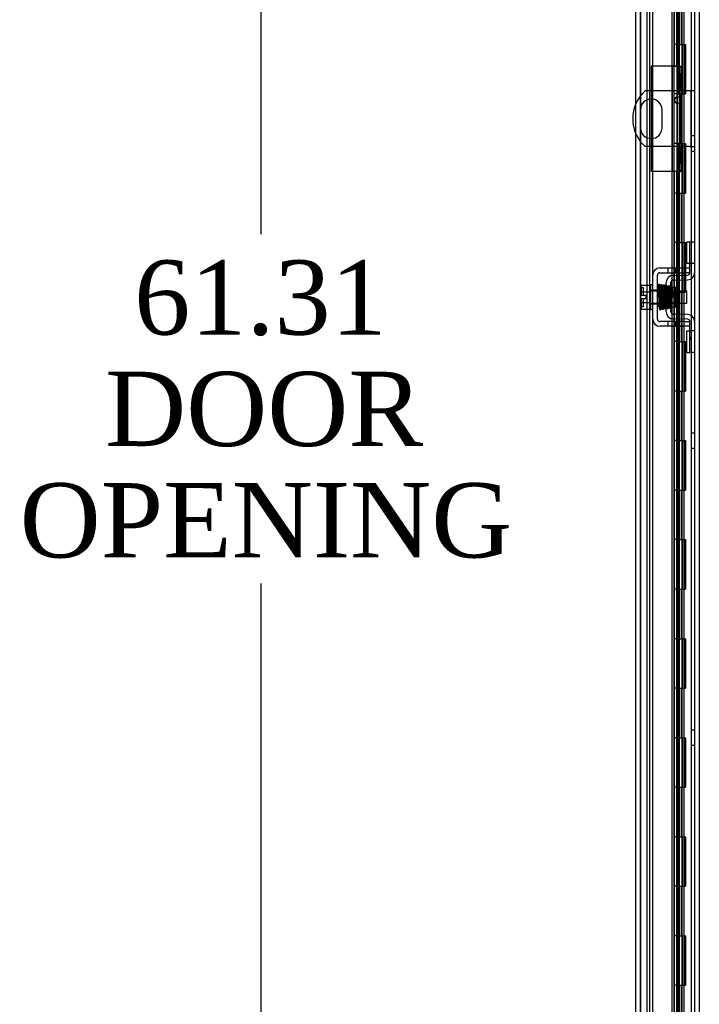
# Model space of a CAD drawing. Header units: inches. Extents: x 1 to 299, y -2 to 199.
# Tile 64 of 75: x 129 to 142, y 86 to 106. Entities that reach past the tile are written whole.
import ezdxf
from ezdxf.enums import TextEntityAlignment as Align
from ezdxf.lldxf.tags import DXFTag

# ---------------------------------------------------------------- set-up
doc = ezdxf.new("R2010")
doc.units = ezdxf.units.IN
doc.header["$MEASUREMENT"] = 0
for name, color, linetype in [('COM40153-1', 7, 'Continuous'), ('COM40153-2', 7, 'Continuous'), ('COM42667', 7, 'Continuous'), ('COM42780', 7, 'Continuous'), ('COM53955-1', 7, 'Continuous'), ('COM54746-60', 7, 'Continuous'), ('COM70220', 7, 'Continuous'), ('COM71177-1', 7, 'Continuous'), ('Default', 7, 'Continuous'), ('SCC19011', 7, 'Continuous'), ('SPR20265', 7, 'Continuous'), ('WAF25035', 7, 'Continuous')]:
    doc.layers.add(name, color=color, linetype=linetype)
doc.styles.add('SEACAD_Times_New_Roman', font='times.ttf')
tags = doc.linetypes.add('HIDDEN2', pattern=[0.1875, 0.125, -0.0625]).pattern_tags.tags
tags[6:7] = [DXFTag(74, 4), DXFTag(75, 0), DXFTag(340, '0'), DXFTag(46, 0.0), DXFTag(50, 0.0), DXFTag(44, 0.0), DXFTag(45, 0.0)]
tags[4:5] = [DXFTag(74, 4), DXFTag(75, 0), DXFTag(340, '0'), DXFTag(46, 0.0), DXFTag(50, 0.0), DXFTag(44, 0.0), DXFTag(45, 0.0)]
doc.dimstyles.new('HAMMOND_(STH_-_300x200)', dxfattribs={"dimtxt": 1.5, "dimasz": 1.875, "dimexe": 0.75, "dimexo": 0.75, "dimgap": 0.375, "dimtad": 0, "dimtih": 1, "dimtoh": 1, "dimzin": 0, "dimdsep": 46, "dimtxsty": 'SEACAD_Times_New_Roman', "dimblk1": '_SE_FILLED', "dimblk2": '_SE_FILLED', "dimsah": 1, "dimcen": 0.75, "dimadec": 0, "dimazin": 0, "dimtfac": 0.8, "dimtofl": 0, "dimtmove": 0, "dimatfit": 3, "dimfxl": 1, "dimtolj": 1, "dimtzin": 0, "dimarcsym": 0})

# ---------------------------------------------------------------- blocks, each defined once
blk = doc.blocks.new('SE4')
at = {"layer": 'COM40153-1', "color": 7, "linetype": 'Continuous'}
for p, q in [((141.996, 104.276), (141.345, 104.276)), ((142.233, 104.276), (142.066, 104.276)), ((142.341, 104.276), (142.233, 104.276)), ((141.247, 103.895), (141.247, 103.532)), ((141.684, 103.532), (141.684, 103.895)), ((141.996, 103.151), (141.345, 103.151)), ((142.233, 103.151), (142.066, 103.151)), ((142.233, 103.151), (142.341, 103.151))]:
    blk.add_line(p, q, dxfattribs=at)
at = {"layer": 'COM40153-1', "color": 7, "linetype": 'HIDDEN2'}
for p, q in [((142.066, 104.276), (141.996, 104.276)), ((142.269, 103.151), (142.269, 104.276)), ((142.066, 103.151), (141.996, 103.151))]:
    blk.add_line(p, q, dxfattribs=at)
at = {"layer": 'COM40153-1', "color": 7, "linetype": 'Continuous'}
for centre, radius, start, end in [((141.841, 103.714), 0.75, 131.4096, 228.5904), ((141.466, 103.895), 0.218, 0, 180), ((141.997, 104.089), 0.0625, 90.4981, 269.5019), ((141.466, 103.532), 0.218, 180, 0)]:
    blk.add_arc(centre, radius, start, end, dxfattribs=at)
at = {"layer": 'COM40153-1', "color": 7, "linetype": 'HIDDEN2'}
for start, end in [(0, 90.4981), (269.5019, 0)]:
    blk.add_arc((141.997, 104.089), 0.0625, start, end, dxfattribs=at)
at = {"layer": 'COM40153-2', "color": 7, "linetype": 'Continuous'}
for p, q in [((141.466, 104.776), (141.466, 104.276)), ((141.891, 104.776), (141.466, 104.776)), ((141.891, 104.776), (141.996, 104.776)), ((141.996, 104.776), (141.996, 104.747)), ((141.996, 104.776), (142.066, 104.776)), ((141.996, 104.633), (141.996, 104.747)), ((141.996, 104.633), (141.996, 104.299)), ((142.066, 104.747), (142.066, 104.776)), ((142.066, 104.747), (142.066, 104.633)), ((142.066, 104.299), (142.066, 104.633)), ((141.996, 104.299), (141.996, 103.128)), ((141.996, 104.299), (142.066, 104.299)), ((142.066, 104.299), (142.066, 103.128)), ((141.466, 104.114), (141.466, 103.314)), ((141.466, 103.151), (141.466, 102.651)), ((141.996, 103.128), (141.996, 102.794)), ((141.996, 103.128), (142.066, 103.128)), ((142.066, 102.794), (142.066, 103.128)), ((141.883, 102.651), (141.466, 102.651)), ((141.996, 102.68), (141.996, 102.794)), ((141.996, 102.68), (141.996, 102.651)), ((141.996, 102.651), (142.066, 102.651)), ((142.066, 102.794), (142.066, 102.68)), ((142.066, 102.651), (142.066, 102.68))]:
    blk.add_line(p, q, dxfattribs=at)
at = {"layer": 'COM40153-2', "color": 7, "linetype": 'HIDDEN2'}
for p, q in [((142.066, 104.451), (141.996, 104.451)), ((141.466, 104.276), (141.466, 104.114)), ((141.466, 103.314), (141.466, 103.151)), ((141.996, 102.976), (142.066, 102.976))]:
    blk.add_line(p, q, dxfattribs=at)
at = {"layer": 'COM42667', "color": 7, "linetype": 'Continuous'}
for p, q in [((141.638, 100.7), (142.121, 100.7)), ((142.121, 100.7), (142.246, 100.7)), ((141.495, 99.665), (141.495, 100.557)), ((141.59, 99.665), (141.59, 100.557)), ((141.638, 100.605), (142.121, 100.605)), ((142.246, 100.605), (142.121, 100.605)), ((142.121, 99.617), (141.638, 99.617)), ((142.121, 99.522), (141.638, 99.522)), ((142.121, 99.617), (142.246, 99.617)), ((142.246, 99.522), (142.121, 99.522))]:
    blk.add_line(p, q, dxfattribs=at)
at = {"layer": 'COM42667', "color": 7, "linetype": 'HIDDEN2'}
for p, q in [((141.801, 100.7), (141.801, 100.605)), ((141.954, 100.605), (141.954, 100.7)), ((141.59, 100.252), (141.495, 100.252)), ((141.59, 99.971), (141.495, 99.971)), ((141.801, 99.617), (141.801, 99.522)), ((141.871, 99.523), (141.871, 99.522)), ((141.871, 99.523), (142.033, 99.523)), ((141.92, 99.523), (141.92, 99.522)), ((141.954, 99.522), (141.954, 99.617)), ((142.033, 99.523), (142.033, 99.522)), ((142.033, 99.523), (142.061, 99.523)), ((142.061, 99.523), (142.061, 99.522)), ((142.061, 99.523), (142.121, 99.523)), ((142.121, 99.523), (142.121, 99.522))]:
    blk.add_line(p, q, dxfattribs=at)
at = {"layer": 'COM42667', "color": 7, "linetype": 'Continuous'}
for centre, radius, start, end in [((141.638, 100.557), 0.143, 90, 180), ((141.638, 100.557), 0.048, 90, 180), ((141.638, 99.665), 0.143, 180, 270), ((141.638, 99.665), 0.048, 180, 270)]:
    blk.add_arc(centre, radius, start, end, dxfattribs=at)
at = {"layer": 'COM42780', "color": 7, "linetype": 'Continuous'}
for p, q in [((142.181, 100.789), (142.181, 101.226)), ((142.181, 101.226), (142.232, 101.226)), ((142.246, 101.226), (142.232, 101.226)), ((142.246, 100.976), (142.246, 101.226)), ((142.246, 101.226), (142.341, 101.226)), ((142.246, 100.604), (142.246, 100.976)), ((142.232, 100.789), (142.181, 100.789)), ((142.232, 100.789), (142.246, 100.789)), ((141.909, 100.551), (142.199, 100.556)), ((141.911, 100.456), (142.2, 100.461)), ((141.769, 99.814), (141.769, 100.408)), ((141.864, 99.814), (141.864, 100.408)), ((141.959, 100.306), (141.892, 100.306)), ((141.959, 99.916), (141.959, 100.306)), ((141.864, 99.916), (141.959, 99.916)), ((142.199, 99.666), (141.909, 99.671)), ((142.2, 99.761), (141.911, 99.766)), ((142.181, 98.996), (142.181, 99.433)), ((142.181, 99.433), (142.232, 99.433)), ((142.246, 99.433), (142.232, 99.433)), ((142.246, 99.246), (142.246, 99.618)), ((142.246, 98.996), (142.246, 99.246)), ((142.181, 98.996), (142.232, 98.996)), ((142.232, 98.996), (142.246, 98.996)), ((142.341, 98.996), (142.246, 98.996))]:
    blk.add_line(p, q, dxfattribs=at)
at = {"layer": 'COM42780', "color": 7, "linetype": 'HIDDEN2'}
for p, q in [((142.248, 100.789), (142.248, 101.226)), ((142.341, 100.789), (142.246, 100.789)), ((141.769, 100.236), (141.959, 100.236)), ((141.959, 100.218), (141.769, 100.218)), ((141.892, 100.306), (141.864, 100.306)), ((141.769, 100.005), (141.959, 100.005)), ((141.769, 99.986), (141.959, 99.986)), ((142.341, 99.433), (142.246, 99.433)), ((142.248, 98.996), (142.248, 99.433)), ((142.247, 99.301), (142.246, 99.301)), ((142.247, 99.271), (142.246, 99.271)), ((142.247, 99.301), (142.247, 99.251)), ((142.247, 99.192), (142.246, 99.192)), ((142.247, 99.186), (142.246, 99.186)), ((142.247, 99.161), (142.246, 99.161)), ((142.247, 99.128), (142.246, 99.128))]:
    blk.add_line(p, q, dxfattribs=at)
at = {"layer": 'COM42780', "color": 7, "linetype": 'Continuous'}
for centre, radius, start, end in [((141.912, 100.408), 0.143, 91, 180), ((141.912, 100.408), 0.048, 91, 180), ((142.198, 100.604), 0.048, 271, 0), ((142.198, 100.604), 0.143, 271, 0), ((141.912, 99.814), 0.143, 180, 269), ((141.912, 99.814), 0.048, 180, 269), ((142.198, 99.618), 0.048, 0, 89), ((142.198, 99.618), 0.143, 0, 89)]:
    blk.add_arc(centre, radius, start, end, dxfattribs=at)
at = {"layer": 'COM53955-1', "color": 7, "linetype": 'Continuous'}
for p, q in [((141.154, 104.015), (141.154, 131.337)), ((141.883, 128.171), (141.883, 104.777)), ((141.975, 128.171), (141.975, 104.777)), ((142.029, 104.777), (142.029, 128.171)), ((141.975, 104.777), (141.883, 104.777)), ((141.89, 104.776), (141.89, 104.777)), ((141.898, 104.776), (141.898, 104.777)), ((142.024, 104.777), (141.975, 104.777)), ((142.024, 104.777), (142.029, 104.777)), ((141.154, 69.091), (141.154, 103.413)), ((141.975, 102.651), (141.883, 102.651)), ((141.883, 102.651), (141.883, 100.7)), ((141.975, 102.651), (141.975, 100.7)), ((141.975, 102.651), (141.996, 102.651)), ((142.029, 100.7), (142.029, 102.651)), ((141.883, 100.605), (141.883, 100.548)), ((141.883, 100.447), (141.883, 100.327)), ((141.975, 100.605), (141.975, 100.552)), ((141.975, 100.457), (141.975, 100.233)), ((142.029, 100.553), (142.029, 100.605)), ((142.029, 100.233), (142.029, 100.458)), ((141.883, 99.916), (141.883, 99.776)), ((141.975, 99.989), (141.975, 99.765)), ((142.029, 99.764), (142.029, 99.989)), ((141.883, 99.674), (141.883, 99.617)), ((141.975, 99.67), (141.975, 99.617)), ((142.029, 99.617), (142.029, 99.669)), ((141.883, 99.522), (141.883, 72.051)), ((141.975, 99.522), (141.975, 72.051)), ((142.029, 72.051), (142.029, 99.522))]:
    blk.add_line(p, q, dxfattribs=at)
at = {"layer": 'COM53955-1', "color": 7, "linetype": 'HIDDEN2'}
for p, q in [((141.249, 69.091), (141.249, 131.337)), ((141.924, 130.855), (141.924, 69.355)), ((141.934, 104.777), (141.934, 130.369)), ((141.89, 102.651), (141.89, 104.776)), ((141.898, 102.651), (141.898, 104.776)), ((141.154, 103.413), (141.154, 104.015)), ((141.934, 70.059), (141.934, 102.651)), ((141.883, 100.7), (141.883, 100.605)), ((141.975, 100.7), (141.975, 100.605)), ((142.029, 100.605), (142.029, 100.7)), ((141.883, 100.548), (141.883, 100.447)), ((141.975, 100.552), (141.975, 100.457)), ((142.029, 100.458), (142.029, 100.553)), ((141.883, 100.327), (141.883, 99.916)), ((141.975, 100.233), (141.975, 99.989)), ((142.029, 99.989), (142.029, 100.233)), ((141.883, 99.776), (141.883, 99.674)), ((141.975, 99.765), (141.975, 99.67)), ((142.029, 99.669), (142.029, 99.764)), ((141.883, 99.617), (141.883, 99.522)), ((141.975, 99.617), (141.975, 99.522)), ((142.029, 99.522), (142.029, 99.617))]:
    blk.add_line(p, q, dxfattribs=at)
at = {"layer": 'COM54746-60', "color": 7, "linetype": 'HIDDEN2'}
for p, q in [((141.438, 70.214), (141.438, 130.214)), ((141.926, 70.214), (141.926, 130.214)), ((141.988, 70.214), (141.988, 130.214)), ((141.993, 130.223), (141.993, 70.214)), ((142.093, 70.214), (142.093, 130.223)), ((142.279, 70.214), (142.279, 130.214)), ((142.043, 105.214), (142.043, 106.214)), ((142.084, 105.214), (142.084, 106.214)), ((142.129, 105.214), (142.129, 106.214)), ((141.988, 105.214), (141.926, 105.214)), ((141.988, 105.214), (142.043, 105.214)), ((142.032, 105.214), (142.16, 105.214)), ((142.032, 104.214), (142.032, 105.214)), ((142.038, 104.214), (142.038, 105.214)), ((142.098, 104.214), (142.098, 105.214)), ((142.129, 104.214), (142.129, 105.214)), ((142.155, 105.214), (142.155, 104.214)), ((142.155, 105.214), (142.16, 105.214)), ((142.16, 104.214), (142.16, 105.214)), ((142.16, 104.214), (142.16, 105.214)), ((141.988, 104.214), (141.926, 104.214)), ((141.988, 104.214), (142.043, 104.214)), ((142.032, 104.214), (142.16, 104.214)), ((142.043, 103.214), (142.043, 104.214)), ((142.084, 103.214), (142.084, 104.214)), ((142.129, 103.214), (142.129, 104.214)), ((142.155, 104.214), (142.16, 104.214)), ((141.988, 103.214), (141.926, 103.214)), ((141.988, 103.214), (142.043, 103.214)), ((142.032, 103.214), (142.16, 103.214)), ((142.032, 102.214), (142.032, 103.214)), ((142.038, 102.214), (142.038, 103.214)), ((142.098, 102.214), (142.098, 103.214)), ((142.129, 102.214), (142.129, 103.214)), ((142.155, 103.214), (142.155, 102.214)), ((142.155, 103.214), (142.16, 103.214)), ((142.16, 102.214), (142.16, 103.214)), ((142.16, 102.214), (142.16, 103.214)), ((142.341, 103.366), (142.279, 103.366)), ((142.279, 103.062), (142.341, 103.062)), ((141.988, 102.214), (141.926, 102.214)), ((141.988, 102.214), (142.043, 102.214)), ((142.032, 102.214), (142.16, 102.214)), ((142.043, 101.214), (142.043, 102.214)), ((142.084, 101.214), (142.084, 102.214)), ((142.129, 101.214), (142.129, 102.214)), ((142.155, 102.214), (142.16, 102.214)), ((141.988, 101.214), (141.926, 101.214)), ((141.988, 101.214), (142.043, 101.214)), ((142.032, 101.214), (142.16, 101.214)), ((142.032, 100.214), (142.032, 101.214)), ((142.038, 100.214), (142.038, 101.214)), ((142.098, 100.214), (142.098, 101.214)), ((142.129, 100.214), (142.129, 101.214)), ((142.155, 101.214), (142.155, 100.214)), ((142.155, 101.214), (142.16, 101.214)), ((142.16, 100.214), (142.16, 101.214)), ((142.16, 100.214), (142.16, 101.214)), ((141.988, 100.214), (141.926, 100.214)), ((141.988, 100.214), (142.043, 100.214)), ((142.032, 100.214), (142.16, 100.214)), ((142.043, 99.214), (142.043, 100.214)), ((142.084, 99.214), (142.084, 100.214)), ((142.129, 99.214), (142.129, 100.214)), ((142.155, 100.214), (142.16, 100.214)), ((141.988, 99.214), (141.926, 99.214)), ((141.988, 99.214), (142.043, 99.214)), ((142.032, 99.214), (142.16, 99.214)), ((142.032, 98.214), (142.032, 99.214)), ((142.038, 98.214), (142.038, 99.214)), ((142.098, 98.214), (142.098, 99.214)), ((142.129, 98.214), (142.129, 99.214)), ((142.155, 99.214), (142.155, 98.214)), ((142.155, 99.214), (142.16, 99.214)), ((142.16, 98.214), (142.16, 99.214)), ((142.16, 98.214), (142.16, 99.214)), ((141.988, 98.214), (141.926, 98.214)), ((141.988, 98.214), (142.043, 98.214)), ((142.032, 98.214), (142.16, 98.214)), ((142.043, 97.214), (142.043, 98.214)), ((142.084, 97.214), (142.084, 98.214)), ((142.129, 97.214), (142.129, 98.214)), ((142.155, 98.214), (142.16, 98.214)), ((142.341, 97.366), (142.279, 97.366)), ((141.988, 97.214), (141.926, 97.214)), ((141.988, 97.214), (142.043, 97.214)), ((142.032, 97.214), (142.16, 97.214)), ((142.032, 96.214), (142.032, 97.214)), ((142.038, 96.214), (142.038, 97.214)), ((142.098, 96.214), (142.098, 97.214)), ((142.129, 96.214), (142.129, 97.214)), ((142.155, 97.214), (142.155, 96.214)), ((142.155, 97.214), (142.16, 97.214)), ((142.16, 96.214), (142.16, 97.214)), ((142.16, 96.214), (142.16, 97.214)), ((142.279, 97.062), (142.341, 97.062)), ((141.988, 96.214), (141.926, 96.214)), ((141.988, 96.214), (142.043, 96.214)), ((142.032, 96.214), (142.16, 96.214)), ((142.043, 95.214), (142.043, 96.214)), ((142.084, 95.214), (142.084, 96.214)), ((142.129, 95.214), (142.129, 96.214)), ((142.155, 96.214), (142.16, 96.214)), ((141.988, 95.214), (141.926, 95.214)), ((141.988, 95.214), (142.043, 95.214)), ((142.032, 95.214), (142.16, 95.214)), ((142.032, 94.214), (142.032, 95.214)), ((142.038, 94.214), (142.038, 95.214)), ((142.098, 94.214), (142.098, 95.214)), ((142.129, 94.214), (142.129, 95.214)), ((142.155, 95.214), (142.155, 94.214)), ((142.155, 95.214), (142.16, 95.214)), ((142.16, 94.214), (142.16, 95.214)), ((142.16, 94.214), (142.16, 95.214)), ((141.988, 94.214), (141.926, 94.214)), ((141.988, 94.214), (142.043, 94.214)), ((142.032, 94.214), (142.16, 94.214)), ((142.043, 93.214), (142.043, 94.214)), ((142.084, 93.214), (142.084, 94.214)), ((142.129, 93.214), (142.129, 94.214)), ((142.155, 94.214), (142.16, 94.214)), ((141.988, 93.214), (141.926, 93.214)), ((141.988, 93.214), (142.043, 93.214)), ((142.032, 93.214), (142.16, 93.214)), ((142.032, 92.214), (142.032, 93.214)), ((142.038, 92.214), (142.038, 93.214)), ((142.098, 92.214), (142.098, 93.214)), ((142.129, 92.214), (142.129, 93.214)), ((142.155, 93.214), (142.155, 92.214)), ((142.155, 93.214), (142.16, 93.214)), ((142.16, 92.214), (142.16, 93.214)), ((142.16, 92.214), (142.16, 93.214)), ((141.988, 92.214), (141.926, 92.214)), ((141.988, 92.214), (142.043, 92.214)), ((142.032, 92.214), (142.16, 92.214)), ((142.043, 91.214), (142.043, 92.214)), ((142.084, 91.214), (142.084, 92.214)), ((142.129, 91.214), (142.129, 92.214)), ((142.155, 92.214), (142.16, 92.214)), ((142.341, 91.366), (142.279, 91.366)), ((141.988, 91.214), (141.926, 91.214)), ((141.988, 91.214), (142.043, 91.214)), ((142.032, 91.214), (142.16, 91.214)), ((142.032, 90.214), (142.032, 91.214)), ((142.038, 90.214), (142.038, 91.214)), ((142.098, 90.214), (142.098, 91.214)), ((142.129, 90.214), (142.129, 91.214)), ((142.155, 91.214), (142.155, 90.214)), ((142.155, 91.214), (142.16, 91.214)), ((142.16, 90.214), (142.16, 91.214)), ((142.16, 90.214), (142.16, 91.214)), ((142.279, 91.062), (142.341, 91.062)), ((141.988, 90.214), (141.926, 90.214)), ((141.988, 90.214), (142.043, 90.214)), ((142.032, 90.214), (142.16, 90.214)), ((142.043, 89.214), (142.043, 90.214)), ((142.084, 89.214), (142.084, 90.214)), ((142.129, 89.214), (142.129, 90.214)), ((142.155, 90.214), (142.16, 90.214)), ((141.988, 89.214), (141.926, 89.214)), ((141.988, 89.214), (142.043, 89.214)), ((142.032, 89.214), (142.16, 89.214)), ((142.032, 88.214), (142.032, 89.214)), ((142.038, 88.214), (142.038, 89.214)), ((142.098, 88.214), (142.098, 89.214)), ((142.129, 88.214), (142.129, 89.214)), ((142.155, 89.214), (142.155, 88.214)), ((142.155, 89.214), (142.16, 89.214)), ((142.16, 88.214), (142.16, 89.214)), ((142.16, 88.214), (142.16, 89.214)), ((141.988, 88.214), (141.926, 88.214)), ((141.988, 88.214), (142.043, 88.214)), ((142.032, 88.214), (142.16, 88.214)), ((142.043, 87.214), (142.043, 88.214)), ((142.084, 87.214), (142.084, 88.214)), ((142.129, 87.214), (142.129, 88.214)), ((142.155, 88.214), (142.16, 88.214)), ((141.988, 87.214), (141.926, 87.214)), ((141.988, 87.214), (142.043, 87.214)), ((142.032, 87.214), (142.16, 87.214)), ((142.032, 86.214), (142.032, 87.214)), ((142.038, 86.214), (142.038, 87.214)), ((142.098, 86.214), (142.098, 87.214)), ((142.129, 86.214), (142.129, 87.214)), ((142.155, 87.214), (142.155, 86.214)), ((142.155, 87.214), (142.16, 87.214)), ((142.16, 86.214), (142.16, 87.214)), ((142.16, 86.214), (142.16, 87.214)), ((141.988, 86.214), (141.926, 86.214)), ((141.988, 86.214), (142.043, 86.214)), ((142.032, 86.214), (142.16, 86.214)), ((142.043, 85.214), (142.043, 86.214)), ((142.084, 85.214), (142.084, 86.214)), ((142.129, 85.214), (142.129, 86.214)), ((142.155, 86.214), (142.16, 86.214))]:
    blk.add_line(p, q, dxfattribs=at)
at = {"layer": 'COM70220', "color": 7, "linetype": 'HIDDEN2'}
for p, q in [((141.25, 69.687), (141.25, 130.742)), ((141.251, 69.687), (141.251, 130.742)), ((141.253, 69.687), (141.253, 130.742)), ((141.499, 69.687), (141.499, 130.742))]:
    blk.add_line(p, q, dxfattribs=at)
at = {"layer": 'COM71177-1', "color": 7, "linetype": 'HIDDEN2'}
for p, q in [((141.374, 130.76), (141.374, 69.45)), ((142.436, 130.76), (142.436, 69.45))]:
    blk.add_line(p, q, dxfattribs=at)
at = {"layer": 'COM71177-1', "color": 7, "linetype": 'Continuous'}
blk.add_line((142.341, 130.76), (142.341, 69.45), dxfattribs=at)
at = {"layer": 'SCC19011', "color": 7, "linetype": 'Continuous'}
for p, q in [((141.269, 100.352), (141.45, 100.352)), ((141.269, 100.22), (141.269, 100.352)), ((141.269, 100.22), (141.45, 100.22)), ((141.269, 100.145), (141.269, 100.22)), ((141.614, 100.233), (141.59, 100.233)), ((141.663, 100.233), (141.648, 100.233)), ((141.713, 100.233), (141.698, 100.233)), ((141.763, 100.233), (141.748, 100.233)), ((142.182, 100.233), (141.959, 100.233)), ((142.182, 99.989), (142.182, 100.233)), ((141.364, 100.145), (141.269, 100.145)), ((141.269, 100.002), (141.269, 100.077)), ((141.364, 100.077), (141.269, 100.077)), ((141.364, 100.077), (141.364, 100.145)), ((141.269, 100.002), (141.45, 100.002)), ((141.269, 99.87), (141.269, 100.002)), ((141.269, 99.87), (141.45, 99.87)), ((141.59, 99.989), (141.622, 99.989)), ((141.657, 99.989), (141.672, 99.989)), ((141.707, 99.989), (141.722, 99.989)), ((141.757, 99.989), (141.769, 99.989)), ((141.959, 99.989), (142.182, 99.989))]:
    blk.add_line(p, q, dxfattribs=at)
at = {"layer": 'SCC19011', "color": 7, "linetype": 'HIDDEN2'}
for p, q in [((141.309, 100.299), (141.279, 100.299)), ((141.309, 100.145), (141.309, 100.299)), ((141.59, 100.233), (141.45, 100.233)), ((141.648, 100.233), (141.614, 100.233)), ((141.698, 100.233), (141.663, 100.233)), ((141.748, 100.233), (141.713, 100.233)), ((141.959, 100.233), (141.763, 100.233)), ((141.309, 99.924), (141.309, 100.077)), ((141.279, 99.924), (141.309, 99.924)), ((141.45, 99.989), (141.59, 99.989)), ((141.622, 99.989), (141.657, 99.989)), ((141.672, 99.989), (141.707, 99.989)), ((141.722, 99.989), (141.757, 99.989)), ((141.769, 99.989), (141.959, 99.989))]:
    blk.add_line(p, q, dxfattribs=at)
for centre, start, end in [((141.279, 100.309), 180, 270), ((141.279, 99.914), 90, 180)]:
    blk.add_arc(centre, 0.01, start, end, dxfattribs=at)
at = {"layer": 'SPR20265', "color": 7, "linetype": 'Continuous'}
blk.add_line((141.868, 100.111), (141.903, 100.111), dxfattribs=at)
at = {"layer": 'SPR20265', "color": 7, "linetype": 'HIDDEN2'}
for centre, radius, start, end in [((146.54, 99.934), 4.954, 176.5222, 179.9373), ((146.513, 99.935), 4.891, 175.1447, 179.5941), ((141.723, 100.336), 0.0169, 179.7153, 359.2764)]:
    blk.add_arc(centre, radius, start, end, dxfattribs=at)
at = {"layer": 'SPR20265', "color": 7, "linetype": 'Continuous'}
for centre, radius, start, end in [((146.54, 99.934), 4.954, 175.1676, 176.5222), ((141.723, 100.336), 0.0181, 0.2962, 180.6354), ((146.513, 99.935), 4.891, 179.5941, 179.9583)]:
    blk.add_arc(centre, radius, start, end, dxfattribs=at)
at = {"layer": 'SPR20265', "color": 7, "linetype": 'HIDDEN2'}
for start_param, end_param in [(5.616239, 6.283185), (0, 0.666946)]:
    blk.add_ellipse((141.604, 99.939), major_axis=(-0.0175, 0), ratio=0.707107, start_param=start_param, end_param=end_param, dxfattribs=at)
at = {"layer": 'SPR20265', "color": 7, "linetype": 'Continuous'}
blk.add_ellipse((141.604, 99.939), major_axis=(-0.0175, 0), ratio=0.707107, start_param=0.666946, end_param=5.616239, dxfattribs=at)
for points, knots in [([(141.64, 100.352), (141.64, 100.353), (141.64, 100.354), (141.639, 100.357), (141.638, 100.36), (141.637, 100.362), (141.634, 100.365), (141.632, 100.367), (141.629, 100.368), (141.624, 100.369), (141.618, 100.369), (141.611, 100.365), (141.605, 100.357), (141.604, 100.351), (141.604, 100.347)], [0, 0, 0, 0, 0.03948, 0.078027, 0.11705, 0.157795, 0.20119, 0.247813, 0.297965, 0.351797, 0.472995, 0.624898, 0.803476, 1, 1, 1, 1]), ([(141.606, 100.348), (141.606, 100.348), (141.607, 100.346), (141.61, 100.315), (141.612, 100.261), (141.615, 100.205), (141.616, 100.158), (141.618, 100.108), (141.62, 100.057), (141.621, 100.008), (141.623, 99.963), (141.625, 99.924), (141.627, 99.894), (141.629, 99.875), (141.63, 99.873), (141.63, 99.873)], [0.041658, 0.041658, 0.041658, 0.041658, 0.1062331, 0.2177365, 0.3345116, 0.3951575, 0.4571173, 0.5204025, 0.5850154, 0.650919, 0.7181243, 0.7866617, 0.856475, 0.927577, 0.9945625, 0.9945625, 0.9945625, 0.9945625]), ([(141.665, 99.877), (141.664, 99.878), (141.662, 99.883), (141.66, 99.927), (141.657, 99.986), (141.655, 100.045), (141.653, 100.093), (141.652, 100.143), (141.65, 100.194), (141.648, 100.241), (141.646, 100.284), (141.645, 100.319), (141.643, 100.343), (141.641, 100.354), (141.64, 100.355), (141.64, 100.355)], [0.0084013, 0.0084013, 0.0084013, 0.0084013, 0.1047673, 0.2149815, 0.3308118, 0.3911182, 0.4528716, 0.5160814, 0.5807303, 0.6468516, 0.7144807, 0.783578, 0.8541849, 0.926338, 0.9626406, 0.9626406, 0.9626406, 0.9626406]), ([(141.655, 100.346), (141.653, 100.342), (141.651, 100.32), (141.649, 100.278), (141.648, 100.251), (141.648, 100.25)], [0.1075026, 0.1075026, 0.1075026, 0.1075026, 0.219859, 0.336958, 0.3455788, 0.3455788, 0.3455788, 0.3455788]), ([(141.692, 100.336), (141.692, 100.342), (141.691, 100.349), (141.684, 100.357), (141.678, 100.36), (141.674, 100.361), (141.67, 100.361), (141.666, 100.36), (141.663, 100.358), (141.66, 100.355), (141.658, 100.351), (141.656, 100.347), (141.656, 100.345), (141.656, 100.343)], [0, 0, 0, 0, 0.337377, 0.476585, 0.593946, 0.643993, 0.690857, 0.738213, 0.787078, 0.837877, 0.890521, 0.944659, 1, 1, 1, 1]), ([(141.657, 100.339), (141.658, 100.33), (141.66, 100.315), (141.662, 100.26), (141.665, 100.19), (141.668, 100.11), (141.671, 100.03), (141.673, 99.96), (141.676, 99.907), (141.678, 99.892), (141.679, 99.884)], [0, 0, 0, 0, 0.125356, 0.250547, 0.375714, 0.500726, 0.625702, 0.75054, 0.875328, 1, 1, 1, 1]), ([(141.714, 99.887), (141.713, 99.894), (141.711, 99.908), (141.708, 99.961), (141.706, 100.03), (141.703, 100.11), (141.7, 100.19), (141.697, 100.261), (141.695, 100.316), (141.693, 100.332), (141.692, 100.341)], [0, 0, 0, 0, 0.123677, 0.247763, 0.372182, 0.497025, 0.622181, 0.747773, 0.873664, 1, 1, 1, 1]), ([(141.705, 100.338), (141.704, 100.335), (141.702, 100.329), (141.7, 100.29), (141.698, 100.258), (141.698, 100.247)], [0, 0, 0, 0, 0.1069729, 0.2190176, 0.2772299, 0.2772299, 0.2772299, 0.2772299]), ([(141.705, 100.334), (141.706, 100.332), (141.708, 100.327), (141.711, 100.283), (141.714, 100.214), (141.717, 100.14), (141.719, 100.078), (141.721, 100.032), (141.722, 99.988), (141.724, 99.949), (141.726, 99.917), (141.728, 99.895), (141.73, 99.886), (141.731, 99.886), (141.731, 99.886)], [0.0031575, 0.0031575, 0.0031575, 0.0031575, 0.106276, 0.2177664, 0.3343795, 0.4562757, 0.5195077, 0.5840716, 0.6500082, 0.7172741, 0.7858907, 0.8559002, 0.9272657, 0.9562295, 0.9562295, 0.9562295, 0.9562295]), ([(141.765, 99.895), (141.764, 99.894), (141.763, 99.896), (141.761, 99.922), (141.758, 99.971), (141.756, 100.021), (141.754, 100.064), (141.753, 100.111), (141.751, 100.159), (141.749, 100.206), (141.748, 100.249), (141.746, 100.286), (141.744, 100.315), (141.742, 100.335), (141.741, 100.337), (141.74, 100.338)], [0.0493682, 0.0493682, 0.0493682, 0.0493682, 0.1041505, 0.2141198, 0.3297994, 0.3901531, 0.4519694, 0.5152557, 0.5800319, 0.6463064, 0.7140466, 0.7832821, 0.8540388, 0.9262663, 0.9997798, 0.9997798, 0.9997798, 0.9997798]), ([(141.769, 100.346), (141.767, 100.345), (141.761, 100.343), (141.754, 100.333), (141.753, 100.322), (141.751, 100.297), (141.749, 100.266), (141.748, 100.248), (141.748, 100.241)], [0.5049436, 0.5049436, 0.5049436, 0.5049436, 0.5126381, 0.5301382, 0.5631975, 0.6133029, 0.6453829, 0.6655854, 0.6655854, 0.6655854, 0.6655854]), ([(141.758, 100.318), (141.758, 100.318), (141.759, 100.311), (141.76, 100.288), (141.762, 100.249), (141.764, 100.207), (141.766, 100.153), (141.768, 100.11), (141.769, 100.087), (141.769, 100.084)], [0.5252176, 0.5252176, 0.5252176, 0.5252176, 0.5500519, 0.604828, 0.6390024, 0.6775462, 0.720453, 0.7677407, 0.7732337, 0.7732337, 0.7732337, 0.7732337]), ([(141.89, 100.313), (141.89, 100.315), (141.89, 100.317), (141.889, 100.321), (141.886, 100.325), (141.883, 100.327), (141.88, 100.329), (141.875, 100.331), (141.869, 100.33), (141.865, 100.329), (141.864, 100.328)], [0, 0, 0, 0, 0.0589773, 0.1211115, 0.1849679, 0.2490189, 0.31194, 0.3728411, 0.4898099, 0.5959107, 0.5959107, 0.5959107, 0.5959107]), ([(141.903, 100.111), (141.902, 100.126), (141.901, 100.152), (141.899, 100.193), (141.898, 100.229), (141.896, 100.261), (141.894, 100.287), (141.893, 100.305), (141.891, 100.315), (141.89, 100.315), (141.89, 100.315)], [0, 0, 0, 0, 0.1236932, 0.2477957, 0.3722334, 0.4970307, 0.6222178, 0.7477992, 0.8737106, 0.9604174, 0.9604174, 0.9604174, 0.9604174]), ([(141.864, 100.208), (141.864, 100.203), (141.865, 100.185), (141.866, 100.152), (141.867, 100.126), (141.868, 100.111)], [0.6947964, 0.6947964, 0.6947964, 0.6947964, 0.7496304, 0.874808, 1, 1, 1, 1]), ([(141.63, 99.874), (141.63, 99.873), (141.63, 99.87), (141.632, 99.866), (141.634, 99.863), (141.638, 99.859), (141.644, 99.857), (141.651, 99.857), (141.658, 99.859), (141.663, 99.864), (141.665, 99.87), (141.666, 99.873), (141.666, 99.875)], [0, 0, 0, 0, 0.065589, 0.134096, 0.204, 0.273642, 0.405923, 0.527776, 0.652215, 0.775569, 0.89228, 1, 1, 1, 1]), ([(141.665, 99.873), (141.666, 99.876), (141.668, 99.884), (141.671, 99.926), (141.672, 99.961), (141.673, 99.973)], [0, 0, 0, 0, 0.1087369, 0.2223139, 0.2823724, 0.2823724, 0.2823724, 0.2823724]), ([(141.678, 99.889), (141.679, 99.883), (141.68, 99.877), (141.687, 99.869), (141.692, 99.866), (141.697, 99.865), (141.701, 99.865), (141.704, 99.866), (141.708, 99.868), (141.711, 99.871), (141.713, 99.875), (141.714, 99.879), (141.715, 99.881), (141.715, 99.883)], [0, 0, 0, 0, 0.324319, 0.462115, 0.581304, 0.633213, 0.682431, 0.732423, 0.783847, 0.836789, 0.89085, 0.94542, 1, 1, 1, 1]), ([(141.716, 99.882), (141.717, 99.887), (141.719, 99.909), (141.722, 99.951), (141.723, 99.978), (141.723, 99.98)], [0.1097302, 0.1097302, 0.1097302, 0.1097302, 0.2224256, 0.3403895, 0.3502806, 0.3502806, 0.3502806, 0.3502806]), ([(141.731, 99.887), (141.731, 99.887), (141.731, 99.885), (141.732, 99.882), (141.734, 99.879), (141.736, 99.877), (141.739, 99.875), (141.742, 99.874), (141.747, 99.873), (141.753, 99.873), (141.76, 99.877), (141.766, 99.886), (141.767, 99.892), (141.767, 99.896)], [0.0423433, 0.0423433, 0.0423433, 0.0423433, 0.0780693, 0.1166064, 0.1566075, 0.1991192, 0.2448555, 0.2942488, 0.3475582, 0.468612, 0.6213089, 0.801496, 1, 1, 1, 1]), ([(141.864, 99.899), (141.865, 99.902), (141.866, 99.907), (141.867, 99.913), (141.868, 99.915)], [0.53014438, 0.53014438, 0.53014438, 0.53014438, 0.5577634, 0.56769365, 0.56769365, 0.56769365, 0.56769365])]:
    blk.add_open_spline(points, degree=3, knots=knots, dxfattribs=at)
at = {"layer": 'SPR20265', "color": 7, "linetype": 'HIDDEN2'}
for points, knots in [([(141.639, 100.347), (141.639, 100.346), (141.638, 100.344), (141.635, 100.339), (141.63, 100.335), (141.624, 100.334), (141.62, 100.334), (141.616, 100.335), (141.613, 100.337), (141.61, 100.339), (141.608, 100.342), (141.606, 100.345), (141.605, 100.349), (141.605, 100.351), (141.605, 100.352)], [0, 0, 0, 0, 0.179381, 0.337596, 0.475073, 0.590664, 0.641841, 0.692941, 0.744409, 0.796202, 0.847981, 0.899322, 0.949962, 1, 1, 1, 1]), ([(141.648, 100.25), (141.647, 100.225), (141.645, 100.183), (141.643, 100.12), (141.641, 100.07), (141.64, 100.02), (141.638, 99.974), (141.636, 99.934), (141.634, 99.903), (141.632, 99.881), (141.631, 99.877), (141.631, 99.876)], [0.3455788, 0.3455788, 0.3455788, 0.3455788, 0.4589835, 0.5221513, 0.5865864, 0.6522922, 0.7192479, 0.7874906, 0.857043, 0.9278644, 1, 1, 1, 1]), ([(141.691, 100.343), (141.691, 100.343), (141.691, 100.341), (141.69, 100.339), (141.689, 100.336), (141.687, 100.334), (141.685, 100.331), (141.683, 100.329), (141.68, 100.327), (141.675, 100.326), (141.669, 100.326), (141.663, 100.328), (141.658, 100.332), (141.657, 100.335), (141.657, 100.336)], [0, 0, 0, 0, 0.047333, 0.090485, 0.131312, 0.171645, 0.212983, 0.256355, 0.302402, 0.351589, 0.463303, 0.607862, 0.786964, 1, 1, 1, 1]), ([(141.673, 99.973), (141.673, 99.986), (141.674, 100.012), (141.676, 100.057), (141.678, 100.105), (141.679, 100.154), (141.681, 100.202), (141.682, 100.246), (141.684, 100.284), (141.686, 100.314), (141.687, 100.333), (141.689, 100.339), (141.689, 100.339)], [0.2823724, 0.2823724, 0.2823724, 0.2823724, 0.3404902, 0.4016136, 0.4638734, 0.5272264, 0.5916671, 0.6572019, 0.7237583, 0.7913365, 0.8599384, 0.9294967, 0.9294967, 0.9294967, 0.9294967]), ([(141.698, 100.247), (141.697, 100.235), (141.696, 100.209), (141.695, 100.166), (141.693, 100.12), (141.691, 100.072), (141.69, 100.026), (141.688, 99.982), (141.686, 99.944), (141.685, 99.914), (141.683, 99.893), (141.682, 99.887), (141.681, 99.887)], [0.2772299, 0.2772299, 0.2772299, 0.2772299, 0.3361969, 0.3969622, 0.459007, 0.5223211, 0.5868655, 0.6526607, 0.7197134, 0.7879622, 0.8574326, 0.9281322, 0.9281322, 0.9281322, 0.9281322]), ([(141.723, 99.98), (141.723, 99.99), (141.724, 100.015), (141.726, 100.058), (141.728, 100.105), (141.729, 100.154), (141.731, 100.201), (141.733, 100.245), (141.735, 100.283), (141.736, 100.312), (141.738, 100.331), (141.739, 100.333), (141.74, 100.335)], [0.3502806, 0.3502806, 0.3502806, 0.3502806, 0.4013266, 0.4633844, 0.526574, 0.590889, 0.6563003, 0.7228223, 0.7904767, 0.8592109, 0.9290421, 1, 1, 1, 1]), ([(141.748, 100.241), (141.748, 100.235), (141.747, 100.213), (141.745, 100.17), (141.743, 100.108), (141.74, 100.04), (141.738, 99.974), (141.735, 99.917), (141.733, 99.902), (141.732, 99.894)], [0.6655854, 0.6655854, 0.6655854, 0.6655854, 0.6821016, 0.7234672, 0.7694802, 0.8201115, 0.8754201, 0.9353537, 1, 1, 1, 1]), ([(141.769, 99.911), (141.769, 99.911), (141.77, 99.92), (141.771, 99.944), (141.773, 99.989), (141.775, 100.038), (141.777, 100.088), (141.779, 100.147), (141.781, 100.211), (141.784, 100.266), (141.786, 100.301), (141.787, 100.314), (141.787, 100.318), (141.786, 100.317), (141.783, 100.314), (141.779, 100.312), (141.772, 100.311), (141.767, 100.312), (141.763, 100.314), (141.76, 100.317), (141.759, 100.318), (141.758, 100.318), (141.758, 100.318)], [0.0474842, 0.0474842, 0.0474842, 0.0474842, 0.0497131, 0.0964498, 0.1402498, 0.181141, 0.2191142, 0.2541986, 0.3155133, 0.3661656, 0.4105777, 0.4493704, 0.4665115, 0.473906, 0.4805292, 0.4865974, 0.4921802, 0.5006637, 0.503587, 0.5065765, 0.5158911, 0.5252176, 0.5252176, 0.5252176, 0.5252176]), ([(141.815, 99.899), (141.814, 99.902), (141.812, 99.908), (141.81, 99.938), (141.808, 99.979), (141.806, 100.026), (141.804, 100.075), (141.802, 100.134), (141.8, 100.199), (141.797, 100.256), (141.795, 100.297), (141.793, 100.32), (141.789, 100.34), (141.775, 100.347), (141.77, 100.346), (141.769, 100.346)], [0, 0, 0, 0, 0.0490679, 0.095301, 0.1387049, 0.1792256, 0.2168316, 0.2515124, 0.3116979, 0.3614591, 0.4053465, 0.4437863, 0.4807605, 0.5002516, 0.5049436, 0.5049436, 0.5049436, 0.5049436]), ([(141.804, 100.318), (141.803, 100.313), (141.801, 100.289), (141.797, 100.23), (141.795, 100.162), (141.792, 100.104), (141.791, 100.059), (141.789, 100.015), (141.787, 99.975), (141.786, 99.942), (141.784, 99.917), (141.782, 99.901), (141.781, 99.9), (141.78, 99.9)], [0.1070599, 0.1070599, 0.1070599, 0.1070599, 0.2191639, 0.3361754, 0.4582543, 0.5214879, 0.5860062, 0.6518142, 0.7188758, 0.7872252, 0.856881, 0.9277922, 1, 1, 1, 1]), ([(141.842, 100.316), (141.841, 100.32), (141.841, 100.326), (141.835, 100.333), (141.828, 100.337), (141.821, 100.338), (141.816, 100.337), (141.812, 100.334), (141.809, 100.332), (141.807, 100.329), (141.806, 100.326), (141.806, 100.324), (141.805, 100.322), (141.805, 100.321)], [0, 0, 0, 0, 0.180774, 0.350248, 0.499828, 0.623642, 0.733222, 0.784403, 0.832779, 0.878274, 0.921007, 0.961361, 1, 1, 1, 1]), ([(141.806, 100.318), (141.807, 100.313), (141.809, 100.305), (141.811, 100.271), (141.813, 100.229), (141.815, 100.182), (141.817, 100.135), (141.819, 100.078), (141.821, 100.017), (141.824, 99.964), (141.826, 99.928), (141.829, 99.908), (141.831, 99.896), (141.841, 99.889), (141.848, 99.887), (141.855, 99.889), (141.861, 99.894), (141.863, 99.896), (141.864, 99.898), (141.864, 99.899)], [0, 0, 0, 0, 0.0498436, 0.0967002, 0.1405955, 0.1815314, 0.2194862, 0.2544765, 0.3152997, 0.3654619, 0.409652, 0.4485892, 0.4814188, 0.4889058, 0.495916, 0.5065238, 0.5135393, 0.5236157, 0.5301444, 0.5301444, 0.5301444, 0.5301444]), ([(141.84, 100.321), (141.84, 100.32), (141.84, 100.318), (141.84, 100.316), (141.839, 100.313), (141.837, 100.31), (141.835, 100.308), (141.831, 100.305), (141.826, 100.303), (141.819, 100.303), (141.812, 100.305), (141.807, 100.311), (141.807, 100.314), (141.807, 100.316)], [0, 0, 0, 0, 0.037989, 0.077527, 0.119605, 0.164736, 0.212993, 0.264123, 0.372839, 0.49196, 0.636982, 0.80769, 1, 1, 1, 1]), ([(141.818, 99.906), (141.819, 99.914), (141.821, 99.941), (141.824, 100.006), (141.826, 100.076), (141.829, 100.134), (141.83, 100.178), (141.832, 100.22), (141.834, 100.257), (141.836, 100.287), (141.837, 100.308), (141.838, 100.315), (141.839, 100.317)], [0.1087958, 0.1087958, 0.1087958, 0.1087958, 0.2223565, 0.3404595, 0.4631523, 0.5264789, 0.590913, 0.6564648, 0.7230715, 0.7907398, 0.8594827, 0.9292355, 0.9292355, 0.9292355, 0.9292355]), ([(141.855, 100.314), (141.854, 100.31), (141.852, 100.304), (141.85, 100.273), (141.848, 100.234), (141.846, 100.189), (141.844, 100.144), (141.842, 100.088), (141.839, 100.028), (141.837, 99.973), (141.835, 99.938), (141.834, 99.922), (141.833, 99.916), (141.837, 99.921), (141.847, 99.924), (141.856, 99.921), (141.861, 99.917), (141.862, 99.915), (141.862, 99.922), (141.86, 99.945), (141.858, 99.979), (141.856, 100.017), (141.854, 100.066), (141.852, 100.125), (141.85, 100.188), (141.847, 100.249), (141.844, 100.301), (141.842, 100.314), (141.841, 100.32)], [0, 0, 0, 0, 0.049173, 0.095464, 0.138909, 0.179487, 0.217185, 0.252019, 0.312783, 0.36306, 0.407295, 0.445872, 0.463143, 0.480066, 0.496688, 0.507701, 0.514797, 0.525232, 0.558593, 0.609643, 0.642108, 0.679174, 0.720884, 0.767277, 0.818342, 0.874155, 0.934678, 1, 1, 1, 1]), ([(141.864, 100.328), (141.863, 100.328), (141.861, 100.326), (141.857, 100.323), (141.855, 100.316), (141.854, 100.313), (141.854, 100.31)], [0.5959107, 0.5959107, 0.5959107, 0.5959107, 0.6145359, 0.7437677, 0.8727235, 1, 1, 1, 1]), ([(141.889, 100.31), (141.889, 100.308), (141.888, 100.304), (141.883, 100.298), (141.876, 100.295), (141.869, 100.295), (141.863, 100.298), (141.859, 100.302), (141.856, 100.308), (141.855, 100.311), (141.855, 100.313)], [0, 0, 0, 0, 0.177696, 0.341652, 0.484977, 0.606263, 0.721012, 0.827813, 0.921583, 1, 1, 1, 1]), ([(141.855, 100.31), (141.856, 100.31), (141.857, 100.31), (141.858, 100.301), (141.86, 100.284), (141.861, 100.259), (141.863, 100.233), (141.863, 100.215), (141.864, 100.208)], [0.0491745, 0.0491745, 0.0491745, 0.0491745, 0.1247815, 0.2496118, 0.3745487, 0.4995316, 0.6245497, 0.6947964, 0.6947964, 0.6947964, 0.6947964]), ([(141.868, 99.915), (141.868, 99.922), (141.87, 99.938), (141.872, 99.972), (141.874, 100.011), (141.876, 100.062), (141.878, 100.122), (141.881, 100.186), (141.883, 100.246), (141.886, 100.296), (141.888, 100.306), (141.89, 100.311)], [0.5676937, 0.5676937, 0.5676937, 0.5676937, 0.6106645, 0.6440309, 0.6818562, 0.7241002, 0.7707363, 0.8216737, 0.8769104, 0.9363517, 1, 1, 1, 1]), ([(141.769, 100.084), (141.77, 100.064), (141.771, 100.02), (141.774, 99.96), (141.777, 99.91), (141.779, 99.901), (141.78, 99.896)], [0.7732337, 0.7732337, 0.7732337, 0.7732337, 0.8193455, 0.8752892, 0.9355028, 1, 1, 1, 1]), ([(141.631, 99.875), (141.631, 99.878), (141.632, 99.883), (141.637, 99.889), (141.644, 99.892), (141.651, 99.892), (141.657, 99.889), (141.662, 99.885), (141.664, 99.88), (141.665, 99.876), (141.665, 99.874)], [0, 0, 0, 0, 0.160971, 0.316102, 0.455936, 0.577846, 0.696899, 0.810531, 0.912782, 1, 1, 1, 1]), ([(141.68, 99.883), (141.68, 99.883), (141.68, 99.885), (141.68, 99.887), (141.681, 99.89), (141.683, 99.893), (141.685, 99.895), (141.688, 99.897), (141.691, 99.899), (141.695, 99.9), (141.701, 99.9), (141.708, 99.898), (141.713, 99.893), (141.713, 99.89), (141.713, 99.889)], [0, 0, 0, 0, 0.044559, 0.086388, 0.127221, 0.168589, 0.211598, 0.2569, 0.304828, 0.35561, 0.469133, 0.61403, 0.791597, 1, 1, 1, 1]), ([(141.731, 99.89), (141.731, 99.889), (141.731, 99.888), (141.731, 99.887), (141.731, 99.887)], [0, 0, 0, 0, 0.03967524, 0.04234332, 0.04234332, 0.04234332, 0.04234332]), ([(141.732, 99.896), (141.732, 99.897), (141.732, 99.898), (141.734, 99.902), (141.739, 99.906), (141.745, 99.908), (141.751, 99.908), (141.755, 99.906), (141.759, 99.904), (141.762, 99.901), (141.764, 99.898), (141.765, 99.894), (141.766, 99.892), (141.766, 99.89)], [0, 0, 0, 0, 0.167405, 0.31502, 0.44597, 0.561339, 0.663025, 0.71568, 0.770724, 0.827692, 0.885615, 0.943351, 1, 1, 1, 1]), ([(141.779, 99.899), (141.78, 99.896), (141.781, 99.891), (141.786, 99.883), (141.794, 99.88), (141.801, 99.88), (141.807, 99.882), (141.812, 99.887), (141.815, 99.892), (141.815, 99.896), (141.816, 99.898)], [0, 0, 0, 0, 0.160978, 0.319941, 0.465269, 0.591846, 0.711965, 0.822973, 0.919786, 1, 1, 1, 1]), ([(141.781, 99.898), (141.781, 99.899), (141.781, 99.902), (141.782, 99.906), (141.784, 99.909), (141.788, 99.913), (141.794, 99.915), (141.801, 99.915), (141.807, 99.913), (141.812, 99.909), (141.814, 99.903), (141.814, 99.901), (141.814, 99.899)], [0, 0, 0, 0, 0.066301, 0.135066, 0.204649, 0.273333, 0.401927, 0.518861, 0.639867, 0.762727, 0.88319, 1, 1, 1, 1])]:
    blk.add_open_spline(points, degree=3, knots=knots, dxfattribs=at)
for points in [[(141.658, 100.345), (141.657, 100.347), (141.657, 100.348), (141.656, 100.348)], [(141.689, 100.339), (141.69, 100.339), (141.69, 100.336), (141.691, 100.334)], [(141.807, 100.323), (141.806, 100.323), (141.806, 100.323), (141.806, 100.323)], [(141.84, 100.317), (141.84, 100.317), (141.841, 100.316), (141.841, 100.316)], [(141.665, 99.876), (141.665, 99.876), (141.665, 99.876), (141.665, 99.877)], [(141.681, 99.886), (141.68, 99.887), (141.68, 99.888), (141.679, 99.89)], [(141.713, 99.881), (141.714, 99.88), (141.714, 99.879), (141.715, 99.879)], [(141.815, 99.896), (141.815, 99.896), (141.815, 99.896), (141.815, 99.896)]]:
    blk.add_open_spline(points, degree=3, dxfattribs=at)
at = {"layer": 'SPR20265', "color": 7, "linetype": 'Continuous'}
blk.add_open_spline([(141.766, 99.892), (141.767, 99.897), (141.768, 99.902), (141.769, 99.911)], degree=3, dxfattribs=at)
at = {"layer": 'WAF25035', "color": 7, "linetype": 'Continuous'}
for p, q in [((141.45, 100.361), (141.45, 99.861)), ((141.495, 100.361), (141.45, 100.361)), ((141.45, 99.861), (141.495, 99.861))]:
    blk.add_line(p, q, dxfattribs=at)
at = {"layer": 'WAF25035', "color": 7, "linetype": 'HIDDEN2'}
for p, q in [((141.495, 100.244), (141.45, 100.244)), ((141.45, 99.979), (141.495, 99.979))]:
    blk.add_line(p, q, dxfattribs=at)
blk = doc.blocks.new('DMBLK2820')
at = {"layer": 'Default', "linetype": 'Continuous'}
for points in [[(133.276, 128.885), (133.901, 128.885), (133.589, 130.76)], [(133.276, 71.325), (133.589, 69.45), (133.901, 71.325)]]:
    blk.add_hatch(color=7, dxfattribs=at).paths.add_polyline_path(points)
at = {"layer": 'Default', "color": 7, "linetype": 'Continuous'}
for p, q in [((140.624, 130.76), (132.839, 130.76)), ((133.589, 130.76), (133.589, 101.38)), ((133.589, 94.33), (133.589, 69.45)), ((141.34, 69.45), (132.839, 69.45))]:
    blk.add_line(p, q, dxfattribs=at)
at = {"layer": 'Default', "color": 7, "linetype": 'Continuous', "style": 'SEACAD_Times_New_Roman'}
for s, p in [('61.31', (131.03, 100.855)), ('DOOR', (130.443, 98.605)), ('OPENING', (128.719, 96.355))]:
    blk.add_text(s, height=1.5, dxfattribs=at).set_placement(p, align=Align.TOP_LEFT)
blk = doc.blocks.new('_SE_FILLED')
at = {"color": 0}
blk.add_line((0, 0), (-1, 0), dxfattribs=at)
blk.add_solid([(0, 0), (-1, -0.1665), (-1, 0.1665), (0, 0)], dxfattribs=at)

msp = doc.modelspace()

# ---------------------------------------------------------------- block references
at = {"layer": 'Default'}
msp.add_blockref('SE4', (0, 0), dxfattribs=at)

# ---------------------------------------------------------------- dimensions: what is measured, and where the dimension line sits
at = {"layer": 'Default', "color": 7, "linetype": 'Continuous'}
dim = msp.add_linear_dim(base=(133.589, 69.45), p1=(141.374, 130.76), p2=(142.09, 69.45), angle=90, text='\\A1;<>\\PDOOR\\XOPENING', dimstyle='HAMMOND_(STH_-_300x200)', dxfattribs=at)
dim.commit()
dim.dimension.update_dxf_attribs({"geometry": 'DMBLK2820', "text_midpoint": (133.589, 100.105), "dimtype": 160})

doc.saveas('drawing.dxf')
